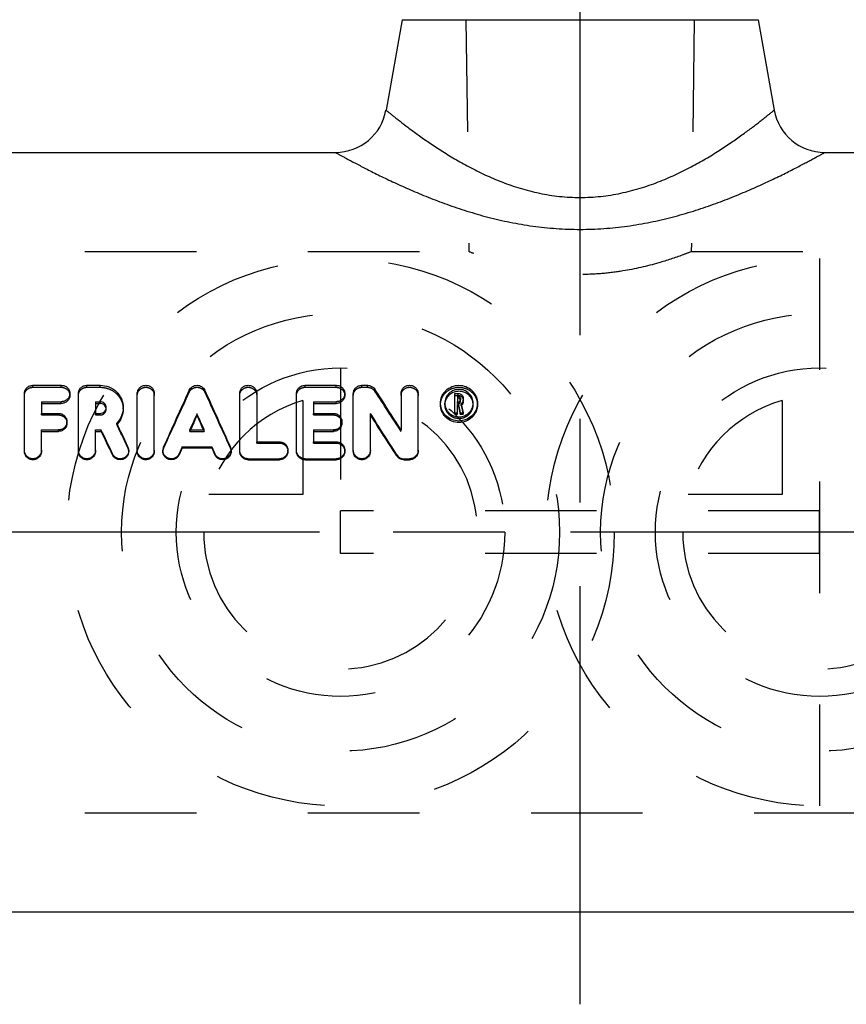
# Model space of a CAD drawing. Header units: millimetres. Extents: x 437 to 563, y 429 to 571.
# Tile 2 of 4: x 467 to 516, y 429 to 486. Entities that reach past the tile are written whole.
import ezdxf

# ---------------------------------------------------------------- set-up
doc = ezdxf.new("R2010")
doc.units = ezdxf.units.MM
doc.header["$LTSCALE"] = 65.185185
doc.linetypes.add('CENTER', pattern=[0.6, 0.375, -0.075, 0.075, -0.075])
doc.linetypes.add('HIDDEN', pattern=[0.2, 0.1, -0.1])
for name, color, linetype in [('ACHSEN_S', 7, 'CONTINUOUS'), ('KOERPER', 7, 'CONTINUOUS'), ('KONST.EL_MIT_GEO', 7, 'CONTINUOUS'), ('KURVEN', 7, 'CONTINUOUS')]:
    doc.layers.add(name, color=color, linetype=linetype)

msp = doc.modelspace()

# ---------------------------------------------------------------- linework, layer by layer
at = {"layer": 'ACHSEN_S', "color": 2, "linetype": 'CENTER'}
for p, q in [((500, 428.7), (500, 571.3)), ((563, 456.3), (437, 456.3))]:
    msp.add_line(p, q, dxfattribs=at)
at = {"layer": 'KOERPER', "color": 8, "linetype": 'HIDDEN'}
for p, q in [((493, 512.3), (493.5, 472.7)), ((507, 512.3), (506.5, 472.7)), ((444.985, 472.7), (493.5, 472.7)), ((506.5, 472.7), (555.015, 472.7)), ((444.985, 439.9), (555.015, 439.9))]:
    msp.add_line(p, q, dxfattribs=at)
at = {"layer": 'KOERPER', "color": 7, "linetype": 'Continuous'}
for p, q in [((489.598, 486.26), (488.656, 480.974)), ((510.402, 486.26), (511.344, 480.974)), ((459, 478.5), (485.702, 478.5)), ((514.298, 478.5), (541, 478.5)), ((459, 434.1), (541, 434.1))]:
    msp.add_line(p, q, dxfattribs=at)
at = {"layer": 'KOERPER', "color": 8, "linetype": 'HIDDEN'}
msp.add_open_spline([(506.5, 472.7), (506.333, 472.634), (505.705, 472.394), (504.387, 471.957), (502.805, 471.591), (501.264, 471.4), (500, 471.346), (498.736, 471.4), (497.195, 471.591), (495.613, 471.957), (494.295, 472.394), (493.667, 472.634), (493.5, 472.7)], degree=3, knots=[0, 0, 0, 0, 0.040299, 0.151166, 0.311937, 0.40415, 0.5, 0.59585, 0.688063, 0.848834, 0.959701, 1, 1, 1, 1], dxfattribs=at)
at = {"layer": 'KONST.EL_MIT_GEO', "color": 7, "linetype": 'Continuous'}
for p, q in [((489.598, 486.26), (488.656, 480.974)), ((489.598, 486.26), (510.402, 486.26)), ((510.402, 486.26), (511.344, 480.974)), ((468.02, 464.885), (469.68, 464.885)), ((471.174, 464.885), (471.948, 464.885)), ((483.923, 464.885), (485.749, 464.885)), ((487.244, 464.885), (487.576, 464.885)), ((467.522, 461.024), (467.522, 464.408)), ((470.178, 464.3), (470.178, 464.408)), ((470.676, 461.024), (470.676, 464.408)), ((474.12, 461.024), (474.12, 464.408)), ((475.116, 461.024), (475.116, 464.408)), ((480.104, 461.024), (480.104, 464.408)), ((481.1, 464.408), (481.1, 461.58)), ((483.425, 461.024), (483.425, 464.408)), ((486.248, 464.3), (486.248, 464.408)), ((486.746, 461.024), (486.746, 464.408)), ((489.537, 464.408), (489.537, 462.276)), ((490.533, 461.024), (490.533, 464.408)), ((492.67, 464.407), (492.877, 464.407)), ((492.67, 463.192), (492.67, 464.407)), ((492.836, 464.248), (492.877, 464.248)), ((492.836, 464.248), (492.836, 463.916)), ((492.836, 464.142), (492.877, 464.142)), ((492.877, 464.142), (492.877, 464.248)), ((493.002, 464.128), (493.002, 464.036)), ((493.168, 464.128), (493.168, 464.036)), ((493.168, 463.932), (493.168, 464.024)), ((468.518, 463.929), (469.68, 463.929)), ((468.518, 463.929), (468.518, 463.246)), ((468.518, 463.827), (469.68, 463.827)), ((469.68, 463.827), (469.68, 463.929)), ((471.672, 463.929), (471.948, 463.929)), ((471.672, 463.929), (471.672, 463.246)), ((471.672, 463.827), (471.948, 463.827)), ((471.948, 463.827), (471.948, 463.929)), ((473.297, 463.491), (473.297, 463.588)), ((484.421, 463.929), (485.749, 463.929)), ((484.421, 463.929), (484.421, 463.246)), ((484.421, 463.827), (485.749, 463.827)), ((485.749, 463.827), (485.749, 463.929)), ((491.84, 463.747), (491.84, 463.848)), ((492.836, 463.916), (492.877, 463.916)), ((492.836, 463.755), (492.887, 463.755)), ((492.836, 463.192), (492.836, 463.755)), ((492.836, 463.656), (492.887, 463.656)), ((492.887, 463.656), (492.887, 463.755)), ((492.887, 463.755), (492.995, 463.285)), ((492.887, 463.656), (492.995, 463.192)), ((493.046, 463.807), (493.165, 463.285)), ((494, 463.747), (494, 463.848)), ((468.518, 463.246), (469.514, 463.246)), ((471.672, 463.246), (471.948, 463.246)), ((477.61, 463.121), (477.61, 463.214)), ((484.421, 463.246), (485.583, 463.246)), ((487.742, 461.024), (487.742, 463.244)), ((492.67, 463.285), (492.836, 463.285)), ((492.67, 463.192), (492.836, 463.192)), ((492.995, 463.285), (493.165, 463.285)), ((492.995, 463.192), (492.995, 463.285)), ((492.995, 463.192), (493.165, 463.192)), ((493.165, 463.192), (493.165, 463.285)), ((468.518, 462.274), (469.514, 462.274)), ((468.518, 461.024), (468.518, 462.274)), ((469.514, 462.194), (469.514, 462.274)), ((470.012, 462.675), (470.012, 462.761)), ((471.672, 462.274), (472.013, 462.274)), ((471.672, 461.024), (471.672, 462.274)), ((472.013, 462.194), (472.013, 462.274)), ((477.186, 462.274), (478.034, 462.274)), ((484.421, 462.274), (485.583, 462.274)), ((484.421, 462.274), (484.421, 461.58)), ((485.583, 462.194), (485.583, 462.274)), ((486.081, 462.675), (486.081, 462.761)), ((468.518, 462.194), (469.514, 462.194)), ((471.672, 462.194), (472.013, 462.194)), ((484.421, 462.194), (485.583, 462.194)), ((473.622, 461.024), (473.622, 461.088)), ((475.614, 461.088), (475.614, 461.024)), ((476.748, 461.293), (476.568, 460.889)), ((476.748, 461.226), (476.568, 460.828)), ((476.748, 461.293), (478.472, 461.293)), ((476.748, 461.226), (476.748, 461.293)), ((476.748, 461.226), (478.472, 461.226)), ((478.472, 461.226), (478.472, 461.293)), ((478.472, 461.293), (478.652, 460.889)), ((478.472, 461.226), (478.652, 460.828)), ((479.606, 461.024), (479.606, 461.088)), ((481.1, 461.58), (482.429, 461.58)), ((482.927, 461.024), (482.927, 461.088)), ((484.421, 461.58), (485.749, 461.58)), ((486.248, 461.024), (486.248, 461.088)), ((472.672, 460.818), (472.672, 460.879)), ((476.568, 460.828), (476.568, 460.889)), ((478.652, 460.828), (478.652, 460.889)), ((480.602, 460.593), (482.429, 460.593)), ((480.602, 460.536), (480.602, 460.593)), ((480.602, 460.536), (482.429, 460.536)), ((482.429, 460.536), (482.429, 460.593)), ((483.923, 460.593), (485.749, 460.593)), ((483.923, 460.536), (483.923, 460.593)), ((483.923, 460.536), (485.749, 460.536)), ((485.749, 460.536), (485.749, 460.593)), ((489.28, 460.766), (489.28, 460.826)), ((489.703, 460.593), (490.035, 460.593)), ((489.703, 460.536), (489.703, 460.593)), ((489.703, 460.536), (490.035, 460.536)), ((490.035, 460.536), (490.035, 460.593))]:
    msp.add_line(p, q, dxfattribs=at)
at = {"layer": 'KONST.EL_MIT_GEO', "color": 8, "linetype": 'HIDDEN'}
for p, q in [((468.02, 464.771), (468.02, 464.885)), ((468.02, 464.771), (469.68, 464.771)), ((469.68, 464.771), (469.68, 464.885)), ((471.174, 464.771), (471.174, 464.885)), ((471.174, 464.771), (471.948, 464.771)), ((471.948, 464.771), (471.948, 464.885)), ((477.154, 464.49), (477.154, 464.601)), ((478.066, 464.49), (478.066, 464.601)), ((483.923, 464.771), (483.923, 464.885)), ((483.923, 464.771), (485.749, 464.771)), ((485.749, 464.771), (485.749, 464.885)), ((487.244, 464.771), (487.244, 464.885)), ((487.244, 464.771), (487.576, 464.771)), ((487.576, 464.771), (487.576, 464.885)), ((487.998, 464.55), (487.998, 464.661)), ((492.67, 464.299), (492.877, 464.299)), ((492.877, 464.299), (492.877, 464.407)), ((493.002, 463.932), (493.002, 464.036)), ((493.168, 464.024), (493.168, 464.036)), ((472.301, 463.491), (472.301, 463.588)), ((492.09, 463.747), (492.09, 463.848)), ((492.836, 463.814), (492.836, 463.916)), ((492.836, 463.814), (492.877, 463.814)), ((492.877, 463.814), (492.877, 463.916)), ((493.046, 463.707), (493.046, 463.807)), ((493.046, 463.707), (493.165, 463.192)), ((493.75, 463.747), (493.75, 463.848)), ((468.518, 463.153), (468.518, 463.246)), ((468.518, 463.153), (469.514, 463.153)), ((469.514, 463.153), (469.514, 463.246)), ((471.672, 463.153), (471.672, 463.246)), ((471.672, 463.153), (471.948, 463.153)), ((471.948, 463.153), (471.948, 463.246)), ((484.421, 463.153), (484.421, 463.246)), ((484.421, 463.153), (485.583, 463.153)), ((485.583, 463.153), (485.583, 463.246)), ((472.92, 462.593), (472.92, 462.678)), ((477.186, 462.194), (477.186, 462.274)), ((477.216, 462.26), (477.186, 462.194)), ((477.223, 462.274), (477.216, 462.26)), ((477.998, 462.274), (478.004, 462.26)), ((478.004, 462.26), (478.034, 462.194)), ((478.034, 462.194), (478.034, 462.274)), ((489.537, 462.196), (489.537, 462.276)), ((477.186, 462.194), (478.034, 462.194)), ((473.575, 461.229), (473.575, 461.296)), ((475.657, 461.22), (475.657, 461.286)), ((479.564, 461.22), (479.564, 461.286)), ((481.1, 461.51), (481.1, 461.58)), ((481.1, 461.51), (482.429, 461.51)), ((482.429, 461.51), (482.429, 461.58)), ((484.421, 461.51), (484.421, 461.58)), ((484.421, 461.51), (485.749, 461.51)), ((485.749, 461.51), (485.749, 461.58)), ((514, 457.55), (486, 457.55)), ((486, 455.05), (486, 457.55)), ((514, 455.05), (514, 457.55)), ((514, 455.05), (486, 455.05))]:
    msp.add_line(p, q, dxfattribs=at)
at = {"layer": 'KONST.EL_MIT_GEO', "color": 7, "linetype": 'Continuous'}
for centre, radius, start, end in [((485.702, 481.5), 3, 270, 349.9), ((514.298, 481.5), 3, 190.1, 270), ((757.918, 335.742), 308.922, 155.34677, 156.02137), ((197.303, 335.742), 308.922, 23.97863, 24.65323), ((260.25, 316.116), 271.91, 32.51566, 33.11386), ((492.887, 464.023), 0.115, 10.74003, 17.71384), ((471.978, 463.491), 0.323, 8.6101, 14.41494), ((492.84, 463.747), 0.75, 172.91367, 176.18928), ((492.846, 463.746), 0.757, 170.56987, 172.91363), ((492.993, 463.746), 0.757, 7.08544, 9.42944), ((493, 463.747), 0.75, 3.8108, 7.08556), ((763.982, 333.513), 314.374, 155.63378, 155.82169), ((757.331, 334.721), 307.784, 155.34342, 155.51693), ((191.238, 333.513), 314.374, 24.17831, 24.36622), ((197.889, 334.721), 307.784, 24.48307, 24.65658), ((247.246, 308.525), 285.966, 32.18029, 32.7545), ((251.788, 309.303), 281.68, 32.528, 33.10541), ((185.303, 325.856), 317.509, 25.1668, 25.44521), ((189.951, 327.539), 313.581, 25.24849, 25.52793), ((191.514, 326.928), 311.411, 25.46408, 25.74486), ((473.134, 461.088), 0.488, 359.99125, 25.26197), ((476.102, 461.088), 0.488, 156.00295, 180.00282), ((479.118, 461.088), 0.488, 359.99665, 23.99895), ((489.702, 461.092), 0.499, 212.25929, 270.03887)]:
    msp.add_arc(centre, radius, start, end, dxfattribs=at)
at = {"layer": 'KONST.EL_MIT_GEO', "color": 8, "linetype": 'HIDDEN'}
for centre, radius, start, end in [((264.518, 316.818), 267.895, 32.86527, 33.46673), ((751.733, 336.766), 302.832, 155.05392, 155.73448), ((203.487, 336.766), 302.832, 24.26552, 24.94608), ((492.891, 464.024), 0.111, 3.04258, 10.71202), ((492.888, 464.024), 0.114, 359.99289, 3.03123), ((471.978, 463.49), 0.323, 0.02305, 8.6101), ((492.843, 463.747), 0.754, 176.19727, 180.00487), ((492.883, 463.947), 0.289, 304.06194, 308.89979), ((492.996, 463.747), 0.754, 359.99531, 3.80297), ((471.979, 463.533), 1.33, 314.98947, 316.67383), ((196.073, 328.591), 307.572, 25.54647, 25.82827), ((473.146, 461.024), 0.476, 359.99631, 25.58701), ((476.09, 461.024), 0.476, 155.6927, 179.9984), ((479.13, 461.024), 0.476, 0.00106, 24.30923)]:
    msp.add_arc(centre, radius, start, end, dxfattribs=at)
at = {"layer": 'KONST.EL_MIT_GEO', "color": 7, "linetype": 'Continuous'}
for points, knots in [([(488.656, 480.974), (488.656, 480.973), (488.658, 480.973), (488.66, 480.97), (488.665, 480.967), (488.671, 480.962), (488.679, 480.955), (488.693, 480.944), (488.714, 480.926), (488.746, 480.9), (488.784, 480.869), (488.829, 480.833), (488.903, 480.773), (489.011, 480.686), (489.16, 480.567), (489.334, 480.43), (489.532, 480.275), (489.753, 480.105), (489.997, 479.921), (490.262, 479.724), (490.655, 479.439), (491.193, 479.061), (491.898, 478.595), (492.677, 478.117), (493.527, 477.64), (494.448, 477.181), (495.44, 476.756), (496.501, 476.387), (497.625, 476.098), (498.798, 475.911), (500, 475.847), (501.202, 475.911), (502.375, 476.098), (503.499, 476.387), (504.56, 476.756), (505.552, 477.181), (506.473, 477.64), (507.323, 478.117), (508.102, 478.595), (508.807, 479.061), (509.345, 479.439), (509.738, 479.724), (510.003, 479.921), (510.247, 480.105), (510.468, 480.275), (510.666, 480.43), (510.84, 480.567), (510.989, 480.686), (511.097, 480.773), (511.171, 480.833), (511.216, 480.869), (511.254, 480.9), (511.286, 480.926), (511.307, 480.944), (511.321, 480.955), (511.329, 480.962), (511.335, 480.967), (511.34, 480.97), (511.342, 480.973), (511.344, 480.973), (511.344, 480.974)], [0, 0, 0, 0, 0.000045, 0.000179, 0.000403, 0.000717, 0.001119, 0.001611, 0.002859, 0.00446, 0.006408, 0.008701, 0.011332, 0.017586, 0.025122, 0.033882, 0.043803, 0.054825, 0.066881, 0.079912, 0.093855, 0.124258, 0.157678, 0.193768, 0.232241, 0.272861, 0.315425, 0.359729, 0.405524, 0.452451, 0.5, 0.547549, 0.594476, 0.640271, 0.684575, 0.727139, 0.767759, 0.806232, 0.842322, 0.875742, 0.906145, 0.920088, 0.933119, 0.945175, 0.956197, 0.966118, 0.974878, 0.982414, 0.988668, 0.991299, 0.993592, 0.99554, 0.997141, 0.998389, 0.998881, 0.999283, 0.999597, 0.999821, 0.999955, 1, 1, 1, 1]), ([(485.702, 478.5), (485.703, 478.5), (485.704, 478.499), (485.708, 478.497), (485.714, 478.493), (485.723, 478.489), (485.734, 478.482), (485.754, 478.472), (485.784, 478.455), (485.828, 478.43), (485.881, 478.401), (485.944, 478.366), (486.016, 478.326), (486.098, 478.282), (486.224, 478.213), (486.404, 478.116), (486.644, 477.986), (486.918, 477.841), (487.222, 477.682), (487.555, 477.511), (487.916, 477.328), (488.448, 477.065), (489.172, 476.719), (490.109, 476.297), (491.129, 475.871), (492.225, 475.454), (493.392, 475.06), (494.622, 474.706), (495.909, 474.407), (497.244, 474.179), (498.613, 474.035), (500, 473.986), (501.387, 474.035), (502.756, 474.179), (504.091, 474.407), (505.378, 474.706), (506.608, 475.06), (507.775, 475.454), (508.871, 475.871), (509.891, 476.297), (510.828, 476.719), (511.552, 477.065), (512.084, 477.328), (512.445, 477.511), (512.778, 477.682), (513.082, 477.841), (513.356, 477.986), (513.596, 478.116), (513.803, 478.228), (513.953, 478.31), (514.056, 478.366), (514.119, 478.401), (514.172, 478.43), (514.216, 478.455), (514.246, 478.472), (514.266, 478.482), (514.277, 478.489), (514.286, 478.493), (514.292, 478.497), (514.296, 478.499), (514.297, 478.5), (514.298, 478.5)], [0, 0, 0, 0, 0.000046, 0.000186, 0.000417, 0.000742, 0.001158, 0.001667, 0.002959, 0.004615, 0.006631, 0.009001, 0.011722, 0.014785, 0.018186, 0.025968, 0.035005, 0.045231, 0.056577, 0.068973, 0.082351, 0.096645, 0.12773, 0.161767, 0.198354, 0.237146, 0.27784, 0.320161, 0.363841, 0.408595, 0.454102, 0.5, 0.545898, 0.591405, 0.636159, 0.679839, 0.72216, 0.762854, 0.801646, 0.838233, 0.87227, 0.903355, 0.917649, 0.931027, 0.943423, 0.954769, 0.964995, 0.974032, 0.981814, 0.988278, 0.990999, 0.993369, 0.995385, 0.997041, 0.998333, 0.998842, 0.999258, 0.999583, 0.999814, 0.999954, 1, 1, 1, 1]), ([(467.522, 464.408), (467.522, 464.471), (467.548, 464.599), (467.661, 464.757), (467.826, 464.861), (467.956, 464.885), (468.02, 464.885)], [0, 0, 0, 0, 0.24737, 0.496386, 0.747506, 1, 1, 1, 1]), ([(469.68, 464.885), (469.744, 464.885), (469.873, 464.862), (470.038, 464.758), (470.151, 464.599), (470.178, 464.471), (470.178, 464.408)], [0, 0, 0, 0, 0.25152, 0.501974, 0.750856, 1, 1, 1, 1]), ([(470.676, 464.408), (470.676, 464.471), (470.703, 464.599), (470.816, 464.757), (470.981, 464.861), (471.11, 464.885), (471.174, 464.885)], [0, 0, 0, 0, 0.24737, 0.496386, 0.747506, 1, 1, 1, 1]), ([(471.948, 464.885), (472.122, 464.885), (472.471, 464.821), (472.847, 464.583), (473.074, 464.32), (473.201, 464.093), (473.28, 463.846), (473.297, 463.674), (473.297, 463.588)], [0, 0, 0, 0, 0.251225, 0.501553, 0.626712, 0.751393, 0.875785, 1, 1, 1, 1]), ([(474.12, 464.408), (474.12, 464.472), (474.147, 464.599), (474.26, 464.758), (474.426, 464.862), (474.618, 464.897), (474.81, 464.862), (474.976, 464.758), (475.089, 464.599), (475.116, 464.472), (475.116, 464.408)], [0, 0, 0, 0, 0.124639, 0.248974, 0.374185, 0.499989, 0.625801, 0.751014, 0.875384, 1, 1, 1, 1]), ([(477.154, 464.601), (477.174, 464.643), (477.226, 464.723), (477.336, 464.815), (477.467, 464.872), (477.61, 464.892), (477.753, 464.872), (477.885, 464.815), (477.994, 464.723), (478.047, 464.643), (478.066, 464.601)], [0, 0, 0, 0, 0.123959, 0.248356, 0.374352, 0.500123, 0.625926, 0.7518, 0.876133, 1, 1, 1, 1]), ([(480.104, 464.408), (480.104, 464.472), (480.131, 464.599), (480.244, 464.758), (480.41, 464.862), (480.602, 464.897), (480.795, 464.862), (480.96, 464.758), (481.073, 464.599), (481.1, 464.472), (481.1, 464.408)], [0, 0, 0, 0, 0.124639, 0.248974, 0.374185, 0.499989, 0.625801, 0.751014, 0.875384, 1, 1, 1, 1]), ([(483.425, 464.408), (483.425, 464.471), (483.452, 464.599), (483.564, 464.757), (483.73, 464.861), (483.859, 464.885), (483.923, 464.885)], [0, 0, 0, 0, 0.24737, 0.496386, 0.747506, 1, 1, 1, 1]), ([(485.749, 464.885), (485.813, 464.885), (485.942, 464.862), (486.107, 464.758), (486.221, 464.599), (486.248, 464.471), (486.248, 464.408)], [0, 0, 0, 0, 0.25152, 0.501974, 0.750856, 1, 1, 1, 1]), ([(486.746, 464.408), (486.746, 464.471), (486.772, 464.599), (486.885, 464.757), (487.051, 464.861), (487.18, 464.885), (487.244, 464.885)], [0, 0, 0, 0, 0.24737, 0.496386, 0.747506, 1, 1, 1, 1]), ([(487.576, 464.885), (487.617, 464.885), (487.701, 464.875), (487.818, 464.831), (487.921, 464.759), (487.976, 464.696), (487.998, 464.661)], [0, 0, 0, 0, 0.251001, 0.501902, 0.751644, 1, 1, 1, 1]), ([(489.537, 464.408), (489.537, 464.472), (489.564, 464.599), (489.677, 464.758), (489.842, 464.862), (490.035, 464.897), (490.227, 464.862), (490.393, 464.758), (490.506, 464.599), (490.533, 464.472), (490.533, 464.408)], [0, 0, 0, 0, 0.124639, 0.248974, 0.374185, 0.499989, 0.625801, 0.751014, 0.875384, 1, 1, 1, 1]), ([(491.84, 463.848), (491.84, 463.916), (491.854, 464.054), (491.917, 464.252), (492.019, 464.434), (492.201, 464.644), (492.502, 464.834), (492.92, 464.911), (493.338, 464.834), (493.639, 464.644), (493.821, 464.434), (493.923, 464.252), (493.986, 464.054), (494, 463.916), (494, 463.848)], [0, 0, 0, 0, 0.062072, 0.124268, 0.186642, 0.249231, 0.374385, 0.499996, 0.625609, 0.750763, 0.813352, 0.875726, 0.937923, 1, 1, 1, 1]), ([(493.75, 463.848), (493.75, 463.953), (493.706, 464.166), (493.518, 464.432), (493.242, 464.606), (492.92, 464.666), (492.598, 464.606), (492.321, 464.432), (492.134, 464.166), (492.09, 463.953), (492.09, 463.848)], [0, 0, 0, 0, 0.123859, 0.248423, 0.373911, 0.499991, 0.626077, 0.751576, 0.876147, 1, 1, 1, 1]), ([(493.74, 463.87), (493.724, 463.963), (493.658, 464.144), (493.466, 464.363), (493.21, 464.503), (492.92, 464.551), (492.63, 464.503), (492.373, 464.363), (492.182, 464.144), (492.115, 463.963), (492.1, 463.87)], [0, 0, 0, 0, 0.123018, 0.247533, 0.373441, 0.500003, 0.626579, 0.7525, 0.877, 1, 1, 1, 1]), ([(470.178, 464.408), (470.178, 464.345), (470.151, 464.217), (470.038, 464.058), (469.873, 463.953), (469.744, 463.929), (469.68, 463.929)], [0, 0, 0, 0, 0.248799, 0.497278, 0.74789, 1, 1, 1, 1]), ([(470.178, 464.3), (470.178, 464.238), (470.151, 464.111), (470.038, 463.954), (469.873, 463.851), (469.744, 463.827), (469.68, 463.827)], [0, 0, 0, 0, 0.247222, 0.49509, 0.746366, 1, 1, 1, 1]), ([(486.248, 464.408), (486.248, 464.345), (486.221, 464.217), (486.108, 464.058), (485.943, 463.953), (485.813, 463.929), (485.749, 463.929)], [0, 0, 0, 0, 0.248799, 0.497278, 0.74789, 1, 1, 1, 1]), ([(486.248, 464.3), (486.248, 464.238), (486.22, 464.111), (486.107, 463.954), (485.942, 463.851), (485.813, 463.827), (485.749, 463.827)], [0, 0, 0, 0, 0.247222, 0.49509, 0.746366, 1, 1, 1, 1]), ([(492.877, 464.407), (492.915, 464.407), (492.991, 464.393), (493.087, 464.332), (493.152, 464.239), (493.168, 464.165), (493.168, 464.128)], [0, 0, 0, 0, 0.253573, 0.504575, 0.752458, 1, 1, 1, 1]), ([(493.002, 464.128), (493.002, 464.144), (492.995, 464.176), (492.967, 464.215), (492.926, 464.242), (492.894, 464.248), (492.877, 464.248)], [0, 0, 0, 0, 0.247582, 0.494979, 0.746063, 1, 1, 1, 1]), ([(492.997, 464.058), (492.989, 464.082), (492.956, 464.126), (492.903, 464.142), (492.877, 464.142)], [0, 0, 0, 0, 0.493623, 1, 1, 1, 1]), ([(492.877, 463.916), (492.894, 463.916), (492.926, 463.922), (492.967, 463.948), (492.995, 463.988), (493.002, 464.02), (493.002, 464.036)], [0, 0, 0, 0, 0.254218, 0.504747, 0.752961, 1, 1, 1, 1]), ([(493.168, 464.036), (493.168, 463.991), (493.145, 463.901), (493.082, 463.832), (493.046, 463.807)], [0, 0, 0, 0, 0.497482, 1, 1, 1, 1]), ([(472.301, 463.588), (472.301, 463.632), (472.282, 463.723), (472.203, 463.836), (472.086, 463.911), (471.994, 463.929), (471.948, 463.929)], [0, 0, 0, 0, 0.247654, 0.495911, 0.746882, 1, 1, 1, 1]), ([(472.291, 463.571), (472.281, 463.607), (472.249, 463.678), (472.169, 463.761), (472.065, 463.815), (471.987, 463.827), (471.948, 463.827)], [0, 0, 0, 0, 0.24602, 0.495074, 0.745966, 1, 1, 1, 1]), ([(471.948, 463.246), (471.994, 463.246), (472.086, 463.263), (472.203, 463.339), (472.282, 463.452), (472.301, 463.543), (472.301, 463.588)], [0, 0, 0, 0, 0.253199, 0.504057, 0.752464, 1, 1, 1, 1]), ([(473.297, 463.588), (473.297, 463.421), (473.229, 463.083), (473.038, 462.797), (472.92, 462.678)], [0, 0, 0, 0, 0.498171, 1, 1, 1, 1]), ([(473.297, 463.491), (473.297, 463.332), (473.234, 463.011), (473.057, 462.737), (472.947, 462.621)], [0, 0, 0, 0, 0.497447, 1, 1, 1, 1]), ([(494, 463.848), (494, 463.779), (493.986, 463.641), (493.923, 463.443), (493.822, 463.261), (493.642, 463.048), (493.341, 462.853), (492.92, 462.772), (492.498, 462.853), (492.198, 463.048), (492.017, 463.261), (491.916, 463.443), (491.854, 463.641), (491.84, 463.779), (491.84, 463.848)], [0, 0, 0, 0, 0.061784, 0.12374, 0.185938, 0.248443, 0.373793, 0.499995, 0.6262, 0.751551, 0.814055, 0.876254, 0.93821, 1, 1, 1, 1]), ([(494, 463.747), (494, 463.679), (493.986, 463.543), (493.923, 463.348), (493.822, 463.168), (493.642, 462.958), (493.341, 462.766), (492.92, 462.686), (492.499, 462.766), (492.198, 462.958), (492.017, 463.168), (491.916, 463.348), (491.854, 463.543), (491.84, 463.679), (491.84, 463.747)], [0, 0, 0, 0, 0.061366, 0.12297, 0.184935, 0.24736, 0.373031, 0.499995, 0.626961, 0.752634, 0.815058, 0.877024, 0.938627, 1, 1, 1, 1]), ([(492.09, 463.848), (492.09, 463.795), (492.1, 463.689), (492.148, 463.537), (492.226, 463.397), (492.365, 463.233), (492.596, 463.084), (492.92, 463.022), (493.243, 463.084), (493.475, 463.233), (493.613, 463.397), (493.691, 463.537), (493.739, 463.689), (493.75, 463.795), (493.75, 463.848)], [0, 0, 0, 0, 0.061817, 0.123835, 0.185872, 0.248608, 0.373928, 0.499993, 0.626063, 0.751393, 0.814111, 0.876174, 0.938159, 1, 1, 1, 1]), ([(493.168, 463.932), (493.168, 463.893), (493.149, 463.811), (493.097, 463.747), (493.065, 463.721)], [0, 0, 0, 0, 0.496448, 1, 1, 1, 1]), ([(469.514, 463.246), (469.578, 463.246), (469.708, 463.221), (469.874, 463.114), (469.986, 462.953), (470.012, 462.824), (470.012, 462.761)], [0, 0, 0, 0, 0.252004, 0.502906, 0.752026, 1, 1, 1, 1]), ([(485.583, 463.246), (485.648, 463.246), (485.778, 463.221), (485.943, 463.114), (486.055, 462.953), (486.081, 462.824), (486.081, 462.761)], [0, 0, 0, 0, 0.252004, 0.502906, 0.752026, 1, 1, 1, 1]), ([(470.012, 462.761), (470.012, 462.697), (469.986, 462.569), (469.874, 462.407), (469.709, 462.299), (469.579, 462.274), (469.514, 462.274)], [0, 0, 0, 0, 0.247653, 0.496752, 0.747815, 1, 1, 1, 1]), ([(470.012, 462.675), (470.012, 462.612), (469.986, 462.485), (469.874, 462.325), (469.709, 462.219), (469.579, 462.194), (469.514, 462.194)], [0, 0, 0, 0, 0.246094, 0.494562, 0.746276, 1, 1, 1, 1]), ([(486.081, 462.761), (486.081, 462.697), (486.055, 462.569), (485.944, 462.407), (485.778, 462.299), (485.648, 462.274), (485.583, 462.274)], [0, 0, 0, 0, 0.247653, 0.496752, 0.747815, 1, 1, 1, 1]), ([(486.081, 462.675), (486.081, 462.612), (486.055, 462.485), (485.943, 462.325), (485.778, 462.219), (485.648, 462.194), (485.583, 462.194)], [0, 0, 0, 0, 0.246094, 0.494562, 0.746276, 1, 1, 1, 1]), ([(468.518, 461.088), (468.518, 461.023), (468.492, 460.893), (468.381, 460.729), (468.215, 460.619), (468.02, 460.58), (467.824, 460.619), (467.658, 460.729), (467.548, 460.893), (467.522, 461.023), (467.522, 461.088)], [0, 0, 0, 0, 0.124392, 0.249263, 0.374514, 0.499991, 0.625477, 0.750729, 0.875612, 1, 1, 1, 1]), ([(471.672, 461.088), (471.672, 461.023), (471.646, 460.893), (471.536, 460.729), (471.37, 460.619), (471.174, 460.58), (470.979, 460.619), (470.813, 460.729), (470.702, 460.893), (470.676, 461.023), (470.676, 461.088)], [0, 0, 0, 0, 0.124392, 0.249263, 0.374514, 0.499991, 0.625477, 0.750729, 0.875612, 1, 1, 1, 1]), ([(473.622, 461.088), (473.622, 461.032), (473.603, 460.92), (473.519, 460.772), (473.392, 460.66), (473.233, 460.595), (473.063, 460.587), (472.899, 460.636), (472.761, 460.735), (472.696, 460.829), (472.672, 460.879)], [0, 0, 0, 0, 0.1245, 0.249085, 0.374187, 0.499653, 0.624983, 0.750431, 0.875672, 1, 1, 1, 1]), ([(475.116, 461.088), (475.116, 461.023), (475.09, 460.893), (474.979, 460.729), (474.814, 460.619), (474.618, 460.58), (474.423, 460.619), (474.257, 460.729), (474.146, 460.893), (474.12, 461.023), (474.12, 461.088)], [0, 0, 0, 0, 0.124392, 0.249263, 0.374514, 0.499991, 0.625477, 0.750729, 0.875612, 1, 1, 1, 1]), ([(476.568, 460.889), (476.546, 460.838), (476.482, 460.742), (476.345, 460.639), (476.18, 460.588), (476.008, 460.594), (475.848, 460.657), (475.718, 460.77), (475.634, 460.919), (475.614, 461.032), (475.614, 461.088)], [0, 0, 0, 0, 0.12442, 0.249681, 0.375036, 0.500333, 0.625816, 0.750865, 0.875536, 1, 1, 1, 1]), ([(479.606, 461.088), (479.606, 461.032), (479.586, 460.919), (479.502, 460.77), (479.372, 460.657), (479.212, 460.594), (479.04, 460.588), (478.876, 460.639), (478.738, 460.742), (478.675, 460.838), (478.652, 460.889)], [0, 0, 0, 0, 0.124513, 0.249118, 0.374201, 0.49969, 0.625023, 0.750459, 0.875691, 1, 1, 1, 1]), ([(480.602, 460.593), (480.537, 460.593), (480.407, 460.619), (480.241, 460.729), (480.13, 460.893), (480.104, 461.023), (480.104, 461.088)], [0, 0, 0, 0, 0.250894, 0.501407, 0.751144, 1, 1, 1, 1]), ([(482.429, 461.58), (482.493, 461.58), (482.624, 461.555), (482.79, 461.445), (482.901, 461.282), (482.927, 461.152), (482.927, 461.088)], [0, 0, 0, 0, 0.251101, 0.501544, 0.750983, 1, 1, 1, 1]), ([(482.927, 461.088), (482.927, 461.023), (482.901, 460.893), (482.79, 460.729), (482.624, 460.619), (482.493, 460.593), (482.429, 460.593)], [0, 0, 0, 0, 0.248905, 0.498611, 0.749168, 1, 1, 1, 1]), ([(483.923, 460.593), (483.858, 460.593), (483.727, 460.619), (483.562, 460.729), (483.451, 460.893), (483.425, 461.023), (483.425, 461.088)], [0, 0, 0, 0, 0.250894, 0.501407, 0.751144, 1, 1, 1, 1]), ([(485.749, 461.58), (485.814, 461.58), (485.945, 461.555), (486.11, 461.445), (486.222, 461.282), (486.248, 461.152), (486.248, 461.088)], [0, 0, 0, 0, 0.251101, 0.501544, 0.750983, 1, 1, 1, 1]), ([(486.248, 461.088), (486.248, 461.023), (486.221, 460.893), (486.11, 460.729), (485.945, 460.619), (485.814, 460.593), (485.749, 460.593)], [0, 0, 0, 0, 0.248905, 0.498611, 0.749168, 1, 1, 1, 1]), ([(487.742, 461.088), (487.742, 461.023), (487.716, 460.893), (487.605, 460.729), (487.439, 460.619), (487.244, 460.58), (487.048, 460.619), (486.883, 460.729), (486.772, 460.893), (486.746, 461.023), (486.746, 461.088)], [0, 0, 0, 0, 0.124392, 0.249263, 0.374514, 0.499991, 0.625477, 0.750729, 0.875612, 1, 1, 1, 1]), ([(490.533, 461.088), (490.533, 461.023), (490.507, 460.893), (490.396, 460.729), (490.23, 460.619), (490.1, 460.593), (490.035, 460.593)], [0, 0, 0, 0, 0.248839, 0.498562, 0.749089, 1, 1, 1, 1]), ([(468.518, 461.024), (468.518, 460.96), (468.498, 460.864), (468.436, 460.751), (468.353, 460.652), (468.215, 460.561), (468.02, 460.523), (467.825, 460.561), (467.686, 460.652), (467.603, 460.751), (467.541, 460.864), (467.522, 460.96), (467.522, 461.024)], [0, 0, 0, 0, 0.123465, 0.185829, 0.248475, 0.373895, 0.499991, 0.626096, 0.751517, 0.814172, 0.876538, 1, 1, 1, 1]), ([(471.672, 461.024), (471.672, 460.96), (471.653, 460.864), (471.591, 460.751), (471.508, 460.652), (471.369, 460.561), (471.174, 460.523), (470.979, 460.561), (470.841, 460.652), (470.758, 460.751), (470.696, 460.864), (470.676, 460.96), (470.676, 461.024)], [0, 0, 0, 0, 0.123465, 0.185829, 0.248475, 0.373895, 0.499991, 0.626096, 0.751517, 0.814172, 0.876538, 1, 1, 1, 1]), ([(473.622, 461.024), (473.622, 460.969), (473.603, 460.858), (473.519, 460.712), (473.391, 460.601), (473.233, 460.538), (473.063, 460.53), (472.899, 460.578), (472.761, 460.676), (472.696, 460.768), (472.672, 460.818)], [0, 0, 0, 0, 0.123588, 0.247612, 0.372696, 0.49864, 0.624679, 0.750705, 0.876086, 1, 1, 1, 1]), ([(475.116, 461.024), (475.116, 460.96), (475.096, 460.864), (475.035, 460.751), (474.952, 460.652), (474.813, 460.561), (474.618, 460.523), (474.423, 460.561), (474.284, 460.652), (474.201, 460.751), (474.14, 460.864), (474.12, 460.96), (474.12, 461.024)], [0, 0, 0, 0, 0.123465, 0.185829, 0.248475, 0.373895, 0.499991, 0.626096, 0.751517, 0.814172, 0.876538, 1, 1, 1, 1]), ([(476.568, 460.828), (476.546, 460.777), (476.482, 460.683), (476.344, 460.581), (476.18, 460.531), (476.008, 460.537), (475.848, 460.599), (475.719, 460.71), (475.634, 460.857), (475.614, 460.969), (475.614, 461.024)], [0, 0, 0, 0, 0.12398, 0.249359, 0.375283, 0.501296, 0.627273, 0.752321, 0.876442, 1, 1, 1, 1]), ([(479.606, 461.024), (479.606, 460.969), (479.586, 460.857), (479.502, 460.71), (479.372, 460.599), (479.212, 460.537), (479.04, 460.531), (478.876, 460.581), (478.738, 460.683), (478.675, 460.777), (478.652, 460.828)], [0, 0, 0, 0, 0.123607, 0.247662, 0.372743, 0.498726, 0.624776, 0.750782, 0.876131, 1, 1, 1, 1]), ([(480.602, 460.536), (480.537, 460.536), (480.407, 460.561), (480.241, 460.67), (480.13, 460.832), (480.104, 460.96), (480.104, 461.024)], [0, 0, 0, 0, 0.252439, 0.503597, 0.752696, 1, 1, 1, 1]), ([(482.927, 461.024), (482.927, 460.96), (482.901, 460.832), (482.789, 460.67), (482.624, 460.561), (482.493, 460.536), (482.429, 460.536)], [0, 0, 0, 0, 0.247353, 0.49642, 0.747622, 1, 1, 1, 1]), ([(483.923, 460.536), (483.858, 460.536), (483.728, 460.561), (483.562, 460.67), (483.451, 460.832), (483.425, 460.96), (483.425, 461.024)], [0, 0, 0, 0, 0.252439, 0.503597, 0.752696, 1, 1, 1, 1]), ([(486.248, 461.024), (486.248, 460.96), (486.221, 460.832), (486.11, 460.67), (485.945, 460.561), (485.814, 460.536), (485.749, 460.536)], [0, 0, 0, 0, 0.247353, 0.49642, 0.747622, 1, 1, 1, 1]), ([(487.742, 461.024), (487.742, 460.96), (487.722, 460.864), (487.66, 460.751), (487.577, 460.652), (487.439, 460.561), (487.244, 460.523), (487.049, 460.561), (486.91, 460.652), (486.827, 460.751), (486.765, 460.864), (486.746, 460.96), (486.746, 461.024)], [0, 0, 0, 0, 0.123465, 0.185829, 0.248475, 0.373895, 0.499991, 0.626096, 0.751517, 0.814172, 0.876538, 1, 1, 1, 1]), ([(489.703, 460.536), (489.62, 460.536), (489.452, 460.578), (489.325, 460.696), (489.28, 460.766)], [0, 0, 0, 0, 0.501919, 1, 1, 1, 1]), ([(490.533, 461.024), (490.533, 460.96), (490.507, 460.832), (490.396, 460.67), (490.23, 460.561), (490.1, 460.536), (490.035, 460.536)], [0, 0, 0, 0, 0.247287, 0.496371, 0.747543, 1, 1, 1, 1])]:
    msp.add_open_spline(points, degree=3, knots=knots, dxfattribs=at)
at = {"layer": 'KONST.EL_MIT_GEO', "color": 8, "linetype": 'HIDDEN'}
for points, knots in [([(467.522, 464.3), (467.522, 464.362), (467.548, 464.488), (467.661, 464.645), (467.827, 464.747), (467.956, 464.771), (468.02, 464.771)], [0, 0, 0, 0, 0.245794, 0.494196, 0.745984, 1, 1, 1, 1]), ([(469.68, 464.771), (469.744, 464.771), (469.872, 464.748), (470.037, 464.646), (470.151, 464.489), (470.178, 464.363), (470.178, 464.3)], [0, 0, 0, 0, 0.253038, 0.504164, 0.752441, 1, 1, 1, 1]), ([(470.676, 464.3), (470.676, 464.362), (470.703, 464.488), (470.816, 464.645), (470.982, 464.747), (471.11, 464.771), (471.174, 464.771)], [0, 0, 0, 0, 0.245794, 0.494196, 0.745984, 1, 1, 1, 1]), ([(471.948, 464.771), (472.122, 464.771), (472.47, 464.707), (472.846, 464.473), (473.074, 464.214), (473.201, 463.989), (473.28, 463.745), (473.297, 463.575), (473.297, 463.491)], [0, 0, 0, 0, 0.252736, 0.503725, 0.628733, 0.75295, 0.876631, 1, 1, 1, 1]), ([(474.12, 464.3), (474.12, 464.363), (474.147, 464.489), (474.261, 464.646), (474.426, 464.748), (474.618, 464.783), (474.81, 464.748), (474.976, 464.646), (475.089, 464.489), (475.116, 464.363), (475.116, 464.3)], [0, 0, 0, 0, 0.123846, 0.247879, 0.373427, 0.499989, 0.62656, 0.752109, 0.876177, 1, 1, 1, 1]), ([(477.154, 464.49), (477.174, 464.532), (477.226, 464.611), (477.336, 464.701), (477.468, 464.758), (477.61, 464.777), (477.753, 464.758), (477.885, 464.701), (477.994, 464.611), (478.047, 464.532), (478.066, 464.49)], [0, 0, 0, 0, 0.123332, 0.247577, 0.373843, 0.500124, 0.626436, 0.752578, 0.876759, 1, 1, 1, 1]), ([(480.104, 464.3), (480.104, 464.363), (480.131, 464.489), (480.245, 464.646), (480.41, 464.748), (480.602, 464.783), (480.794, 464.748), (480.96, 464.646), (481.073, 464.489), (481.1, 464.363), (481.1, 464.3)], [0, 0, 0, 0, 0.123846, 0.247879, 0.373427, 0.499989, 0.62656, 0.752109, 0.876177, 1, 1, 1, 1]), ([(483.425, 464.3), (483.425, 464.362), (483.452, 464.488), (483.565, 464.645), (483.73, 464.747), (483.859, 464.771), (483.923, 464.771)], [0, 0, 0, 0, 0.245794, 0.494196, 0.745984, 1, 1, 1, 1]), ([(485.749, 464.771), (485.813, 464.771), (485.942, 464.748), (486.107, 464.646), (486.22, 464.489), (486.248, 464.363), (486.248, 464.3)], [0, 0, 0, 0, 0.253038, 0.504164, 0.752441, 1, 1, 1, 1]), ([(486.746, 464.3), (486.746, 464.362), (486.772, 464.488), (486.885, 464.645), (487.051, 464.747), (487.18, 464.771), (487.244, 464.771)], [0, 0, 0, 0, 0.245794, 0.494196, 0.745984, 1, 1, 1, 1]), ([(487.576, 464.771), (487.617, 464.771), (487.701, 464.761), (487.818, 464.717), (487.921, 464.647), (487.976, 464.584), (487.998, 464.55)], [0, 0, 0, 0, 0.251825, 0.503178, 0.752696, 1, 1, 1, 1]), ([(489.537, 464.3), (489.537, 464.363), (489.564, 464.489), (489.677, 464.646), (489.843, 464.748), (490.035, 464.783), (490.227, 464.748), (490.392, 464.646), (490.506, 464.489), (490.533, 464.363), (490.533, 464.3)], [0, 0, 0, 0, 0.123846, 0.247879, 0.373427, 0.499989, 0.62656, 0.752109, 0.876177, 1, 1, 1, 1]), ([(491.84, 463.747), (491.84, 463.815), (491.854, 463.951), (491.917, 464.146), (492.019, 464.325), (492.201, 464.533), (492.502, 464.72), (492.92, 464.797), (493.337, 464.72), (493.639, 464.533), (493.821, 464.325), (493.923, 464.146), (493.986, 463.951), (494, 463.815), (494, 463.747)], [0, 0, 0, 0, 0.061649, 0.123489, 0.185631, 0.248145, 0.37363, 0.499996, 0.626364, 0.751849, 0.814363, 0.876505, 0.938346, 1, 1, 1, 1]), ([(492.877, 464.299), (492.915, 464.299), (492.99, 464.285), (493.087, 464.225), (493.152, 464.133), (493.168, 464.06), (493.168, 464.024)], [0, 0, 0, 0, 0.255104, 0.506766, 0.754031, 1, 1, 1, 1]), ([(471.948, 463.153), (471.994, 463.153), (472.086, 463.17), (472.203, 463.245), (472.282, 463.357), (472.301, 463.446), (472.301, 463.491)], [0, 0, 0, 0, 0.254735, 0.506246, 0.754029, 1, 1, 1, 1]), ([(492.09, 463.747), (492.09, 463.643), (492.134, 463.432), (492.321, 463.169), (492.597, 462.994), (492.92, 462.933), (493.243, 462.994), (493.519, 463.169), (493.706, 463.432), (493.75, 463.643), (493.75, 463.747)], [0, 0, 0, 0, 0.122725, 0.246884, 0.372845, 0.499993, 0.627145, 0.753116, 0.877284, 1, 1, 1, 1]), ([(492.877, 463.814), (492.894, 463.814), (492.926, 463.82), (492.967, 463.846), (492.995, 463.885), (493.002, 463.917), (493.002, 463.932)], [0, 0, 0, 0, 0.255755, 0.506937, 0.754529, 1, 1, 1, 1]), ([(469.514, 463.153), (469.578, 463.153), (469.708, 463.129), (469.874, 463.024), (469.986, 462.864), (470.012, 462.737), (470.012, 462.675)], [0, 0, 0, 0, 0.253538, 0.505098, 0.753592, 1, 1, 1, 1]), ([(485.583, 463.153), (485.648, 463.153), (485.777, 463.129), (485.943, 463.024), (486.055, 462.864), (486.081, 462.737), (486.081, 462.675)], [0, 0, 0, 0, 0.253538, 0.505098, 0.753592, 1, 1, 1, 1]), ([(482.429, 461.51), (482.493, 461.51), (482.624, 461.485), (482.789, 461.377), (482.901, 461.216), (482.927, 461.087), (482.927, 461.024)], [0, 0, 0, 0, 0.252644, 0.503737, 0.75254, 1, 1, 1, 1]), ([(485.749, 461.51), (485.814, 461.51), (485.944, 461.485), (486.11, 461.377), (486.221, 461.216), (486.248, 461.087), (486.248, 461.024)], [0, 0, 0, 0, 0.252644, 0.503737, 0.75254, 1, 1, 1, 1])]:
    msp.add_open_spline(points, degree=3, knots=knots, dxfattribs=at)
at = {"layer": 'KURVEN', "color": 8, "linetype": 'HIDDEN'}
for p, q in [((514, 472.3), (514, 440.3)), ((486, 465.9), (486, 455.05)), ((483.8, 463.991), (483.8, 458.5)), ((511.8, 463.991), (511.8, 458.5)), ((483.8, 458.5), (478.308, 458.5)), ((511.8, 458.5), (506.308, 458.5)), ((495.6, 456.3), (478, 456.3)), ((514, 456.3), (504.4, 456.3))]:
    msp.add_line(p, q, dxfattribs=at)
for centre, radius in [((486, 456.3), 16), ((514, 456.3), 16), ((486, 456.3), 12.8), ((514, 456.3), 12.8), ((486, 456.3), 9.6), ((514, 456.3), 9.6)]:
    msp.add_circle(centre, radius, dxfattribs=at)
for centre, start, end in [((486, 456.3), 180, 90), ((486, 456.3), 105.96201, 164.03799), ((514, 456.3), 180, 90), ((514, 456.3), 105.96201, 164.03799)]:
    msp.add_arc(centre, 8, start, end, dxfattribs=at)

doc.saveas('drawing.dxf')
